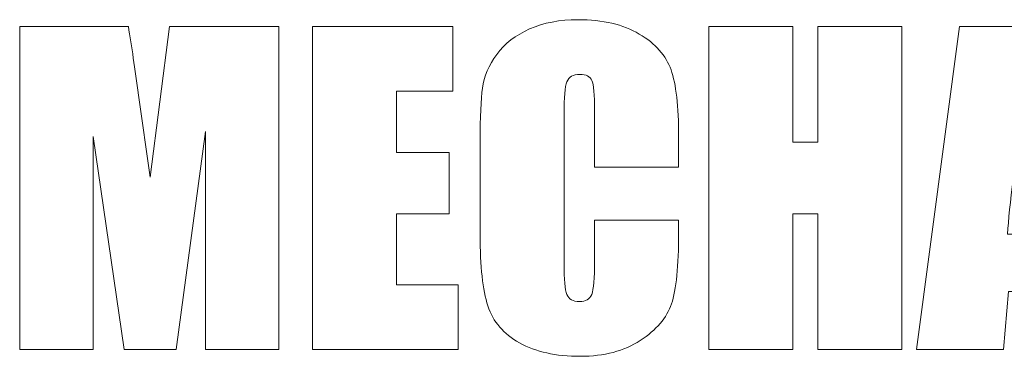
# Model space of a CAD drawing. Extents: x 432 to 1642, y -1026 to -372.
# Tile 6 of 15: x 439 to 1019, y -570 to -372. Entities that reach past the tile are written whole.
import ezdxf

# ---------------------------------------------------------------- set-up
doc = ezdxf.new("R2010")
doc.units = 0
doc.header["$MEASUREMENT"] = 0
doc.layers.add('Layer 1', color=7, linetype='Continuous')

# ---------------------------------------------------------------- blocks, each defined once
blk = doc.blocks.new('block 3')
at = {"layer": 'Layer 1', "lineweight": 0}
blk.add_open_spline([(591.35, -375.67), (591.35, -375.67), (591.35, -566.02), (591.35, -566.02), (591.35, -566.02), (548.09, -566.02), (548.09, -566.02), (548.09, -566.02), (548.03, -437.51), (548.03, -437.51), (548.03, -437.51), (530.8, -566.02), (530.8, -566.02), (530.8, -566.02), (500.12, -566.02), (500.12, -566.02), (500.12, -566.02), (481.95, -440.45), (481.95, -440.45), (481.95, -440.45), (481.89, -566.02), (481.89, -566.02), (481.89, -566.02), (438.63, -566.02), (438.63, -566.02), (438.63, -566.02), (438.63, -375.67), (438.63, -375.67), (438.63, -375.67), (502.67, -375.67), (502.67, -375.67), (504.57, -387.12), (506.53, -400.6), (508.55, -416.14), (508.55, -416.14), (515.58, -464.56), (515.58, -464.56), (515.58, -464.56), (526.95, -375.67), (526.95, -375.67), (526.95, -375.67), (591.35, -375.67), (591.35, -375.67)], degree=3, knots=[0, 0, 0, 0, 1, 1, 1, 2, 2, 2, 3, 3, 3, 4, 4, 4, 5, 5, 5, 6, 6, 6, 7, 7, 7, 8, 8, 8, 9, 9, 9, 10, 10, 10, 11, 11, 11, 12, 12, 12, 13, 13, 13, 14, 14, 14, 14], dxfattribs=at)
blk = doc.blocks.new('block 4')
at = {"layer": 'Layer 1', "lineweight": 0}
blk.add_lwpolyline([(611.22, -375.67), (693.76, -375.67), (693.76, -413.77), (660.72, -413.77), (660.72, -449.86), (691.64, -449.86), (691.64, -486.07), (660.72, -486.07), (660.72, -527.93), (697.05, -527.93), (697.05, -566.02), (611.22, -566.02), (611.22, -375.67)], dxfattribs=at)
blk = doc.blocks.new('block 5')
at = {"layer": 'Layer 1', "lineweight": 0}
blk.add_open_spline([(826.85, -458.56), (826.85, -458.56), (777.35, -458.56), (777.35, -458.56), (777.35, -458.56), (777.35, -425.48), (777.35, -425.48), (777.35, -415.86), (776.82, -409.85), (775.76, -407.47), (774.71, -405.08), (772.37, -403.89), (768.77, -403.89), (764.69, -403.89), (762.11, -405.34), (761.01, -408.24), (759.91, -411.14), (759.36, -417.41), (759.36, -427.05), (759.36, -427.05), (759.36, -515.46), (759.36, -515.46), (759.36, -524.71), (759.91, -530.75), (761.01, -533.57), (762.11, -536.39), (764.57, -537.8), (768.42, -537.8), (772.1, -537.8), (774.51, -536.39), (775.65, -533.56), (776.78, -530.73), (777.35, -524.09), (777.35, -513.64), (777.35, -513.64), (777.35, -489.72), (777.35, -489.72), (777.35, -489.72), (826.85, -489.72), (826.85, -489.72), (826.85, -489.72), (826.85, -497.13), (826.85, -497.13), (826.85, -516.84), (825.46, -530.81), (822.67, -539.05), (819.89, -547.29), (813.74, -554.52), (804.22, -560.72), (794.69, -566.92), (782.95, -570.02), (769, -570.02), (754.5, -570.02), (742.55, -567.39), (733.14, -562.14), (723.74, -556.89), (717.51, -549.62), (714.45, -540.33), (711.39, -531.04), (709.87, -517.07), (709.87, -498.42), (709.87, -498.42), (709.87, -442.81), (709.87, -442.81), (709.87, -429.09), (710.34, -418.8), (711.28, -411.94), (712.22, -405.08), (715.02, -398.48), (719.68, -392.13), (724.34, -385.78), (730.81, -380.79), (739.08, -377.14), (747.35, -373.5), (756.85, -371.67), (767.59, -371.67), (782.17, -371.67), (794.2, -374.49), (803.69, -380.13), (813.17, -385.76), (819.4, -392.79), (822.38, -401.21), (825.36, -409.62), (826.85, -422.71), (826.85, -440.48), (826.85, -440.48), (826.85, -458.56), (826.85, -458.56)], degree=3, knots=[0, 0, 0, 0, 1, 1, 1, 2, 2, 2, 3, 3, 3, 4, 4, 4, 5, 5, 5, 6, 6, 6, 7, 7, 7, 8, 8, 8, 9, 9, 9, 10, 10, 10, 11, 11, 11, 12, 12, 12, 13, 13, 13, 14, 14, 14, 15, 15, 15, 16, 16, 16, 17, 17, 17, 18, 18, 18, 19, 19, 19, 20, 20, 20, 21, 21, 21, 22, 22, 22, 23, 23, 23, 24, 24, 24, 25, 25, 25, 26, 26, 26, 27, 27, 27, 28, 28, 28, 29, 29, 29, 29], dxfattribs=at)
blk = doc.blocks.new('block 6')
at = {"layer": 'Layer 1', "lineweight": 0}
blk.add_lwpolyline([(958.41, -375.67), (958.41, -566.02), (908.91, -566.02), (908.91, -486.07), (894.1, -486.07), (894.1, -566.02), (844.6, -566.02), (844.6, -375.67), (894.1, -375.67), (894.1, -443.75), (908.91, -443.75), (908.91, -375.67), (958.41, -375.67)], dxfattribs=at)
blk = doc.blocks.new('block 7')
at = {"layer": 'Layer 1', "lineweight": 0}
blk.add_lwpolyline([(1063.84, -375.67), (1092.15, -566.02), (1041.56, -566.02), (1038.91, -531.81), (1021.2, -531.81), (1018.23, -566.02), (967.05, -566.02), (992.3, -375.67), (1063.84, -375.67)], dxfattribs=at)
blk.add_open_spline([(1037.61, -498.06), (1035.1, -476.5), (1032.59, -449.86), (1030.07, -418.12), (1025.03, -454.56), (1021.86, -481.21), (1020.57, -498.06), (1020.57, -498.06), (1037.61, -498.06), (1037.61, -498.06)], degree=3, knots=[0, 0, 0, 0, 1, 1, 1, 2, 2, 2, 3, 3, 3, 3], dxfattribs=at)
blk = doc.blocks.new('block 2')
at = {"layer": 'Layer 1'}
for name in ['block 3', 'block 4', 'block 5', 'block 6', 'block 7']:
    blk.add_blockref(name, (0, 0), dxfattribs=at)

msp = doc.modelspace()

# ---------------------------------------------------------------- block references
at = {"layer": 'Layer 1'}
msp.add_blockref('block 2', (0, 0), dxfattribs=at)

doc.saveas('drawing.dxf')
